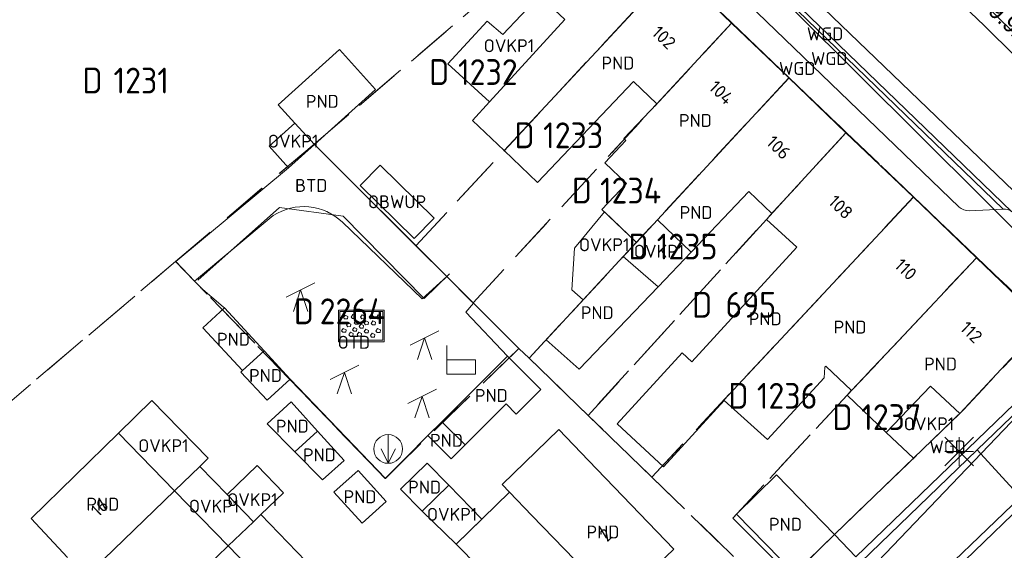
# Model space of a CAD drawing. Header units: metres. Extents: x 207644 to 210135, y 370459 to 373417.
# Tile 156 of 256: x 208482 to 208551, y 372183 to 372220. Entities that reach past the tile are written whole.
import ezdxf
from ezdxf.enums import TextEntityAlignment as Align

# ---------------------------------------------------------------- set-up
doc = ezdxf.new("R2010")
doc.units = ezdxf.units.M
doc.linetypes.add('HIDDEN2', pattern=[4.7625, 3.175, -1.5875])
for name, color, linetype in [('BTD', 7, 'Continuous'), ('CON_BxH500x500mm', 7, 'Continuous'), ('GB', 1, 'Continuous'), ('GB07', 1, 'Continuous'), ('GB11', 1, 'Continuous'), ('INV_BxH200x200mm', 7, 'Continuous'), ('KAD_perceelnummer', 212, 'Continuous'), ('KAD_sectie', 212, 'Continuous'), ('KAD_Vastgesteld_Perceel', 212, 'Continuous'), ('NAR', 7, 'Continuous'), ('OBWUP', 7, 'Continuous'), ('OTD', 7, 'Continuous'), ('OVKP1', 7, 'Continuous'), ('PND', 7, 'Continuous'), ('WGD', 7, 'Continuous')]:
    doc.layers.add(name, color=color, linetype=linetype)
for name, color, linetype, lineweight in [('GBOR', 7, 'Continuous', 25), ('GIMGMV', 7, 'Continuous', 25), ('GMV', 7, 'Continuous', 25), ('GP1', 7, 'Continuous', 30), ('Q00_Overig_topografisch_object', 7, 'Continuous', 0), ('Q14_zitbank-NGDW', 3, 'Continuous', 0), ('Q21_lantaarnpaal', 1, 'Continuous', 0), ('Q34_speelwerktuig', 3, 'Continuous', 0), ('Q49_afvalbak-NGDW', 8, 'Continuous', 0), ('Q84_zandbak-NGDW', 3, 'Continuous', 0)]:
    doc.layers.add(name, color=color, linetype=linetype, lineweight=lineweight)
doc.styles.add('ISO', font='isocpeur.ttf', dxfattribs={"height": 1})
doc.styles.add('ISOCP', font='ISOCP.shx', dxfattribs={"height": 1.8})

# ---------------------------------------------------------------- blocks, each defined once
blk = doc.blocks.new('ACMAP_ANN_TEMPLATE_Vastgesteld_Perceelnummer')
at = {"layer": 'KAD_perceelnummer', "style": 'ISOCP'}
blk.add_attdef('Perceelnummer', text='', height=1.8, dxfattribs=at).set_placement((0, 0), align=Align.MIDDLE)
at = {"layer": 'KAD_sectie', "style": 'ISOCP'}
blk.add_attdef('sectie', text='', height=1.8, dxfattribs=at).set_placement((-2.7, 0), align=Align.MIDDLE_RIGHT)
blk = doc.blocks.new('Q14')
blk.add_lwpolyline([(-0.983, 0.985), (-0.983, -1.014), (1.016, -1.014), (1.016, -0.015), (-0.983, -0.015)])
blk = doc.blocks.new('Q84')
for points in [[(-1.6, -1.1), (1.6, -1.1), (1.6, 1.1), (-1.6, 1.1), (-1.6, -1.1)], [(-1.5, 1), (-1.5, -1), (1.5, -1), (1.5, 1), (-1.5, 1)], [(-1.167, 0.489), (-1.258, 0.594), (-1.136, 0.763), (-0.949, 0.668), (-0.967, 0.498), (-1.167, 0.489)], [(-0.626, 0.519), (-0.717, 0.624), (-0.595, 0.793), (-0.408, 0.698), (-0.426, 0.528), (-0.626, 0.519)], [(0.032, 0.51), (-0.059, 0.615), (0.063, 0.784), (0.25, 0.689), (0.232, 0.519), (0.032, 0.51)], [(0.629, 0.51), (0.538, 0.615), (0.66, 0.784), (0.847, 0.689), (0.829, 0.519), (0.629, 0.51)], [(1.136, 0.494), (1.045, 0.599), (1.167, 0.768), (1.354, 0.673), (1.336, 0.503), (1.136, 0.494)], [(-0.954, -0.048), (-1.045, 0.057), (-0.923, 0.226), (-0.736, 0.131), (-0.754, -0.039), (-0.954, -0.048)], [(-0.408, 0.123), (-0.499, 0.228), (-0.377, 0.397), (-0.19, 0.302), (-0.208, 0.132), (-0.408, 0.123)], [(-0.065, -0.152), (-0.156, -0.047), (-0.034, 0.122), (0.153, 0.027), (0.135, -0.143), (-0.065, -0.152)], [(0.278, 0.086), (0.187, 0.191), (0.309, 0.36), (0.496, 0.265), (0.478, 0.095), (0.278, 0.086)], [(0.769, 0.08), (0.678, 0.185), (0.8, 0.354), (0.987, 0.259), (0.969, 0.089), (0.769, 0.08)], [(-1.29, -0.439), (-1.381, -0.334), (-1.259, -0.165), (-1.072, -0.26), (-1.09, -0.43), (-1.29, -0.439)], [(-0.79, -0.714), (-0.881, -0.609), (-0.759, -0.44), (-0.572, -0.535), (-0.59, -0.705), (-0.79, -0.714)], [(-0.529, -0.37), (-0.62, -0.265), (-0.498, -0.096), (-0.311, -0.191), (-0.329, -0.361), (-0.529, -0.37)], [(-0.214, -0.708), (-0.305, -0.603), (-0.183, -0.434), (0.004, -0.529), (-0.014, -0.699), (-0.214, -0.708)], [(0.285, -0.487), (0.194, -0.382), (0.316, -0.213), (0.503, -0.308), (0.485, -0.478), (0.285, -0.487)], [(0.717, -0.778), (0.626, -0.673), (0.748, -0.504), (0.935, -0.599), (0.917, -0.769), (0.717, -0.778)], [(1.105, -0.455), (1.014, -0.35), (1.136, -0.181), (1.323, -0.276), (1.305, -0.446), (1.105, -0.455)]]:
    blk.add_lwpolyline(points)
blk = doc.blocks.new('Q49')
blk.add_line((0, 1), (0, -1))
blk.add_lwpolyline([(-0.5, 0), (0, -1), (0.5, 0)])
blk.add_circle((0, 0), 1)
blk = doc.blocks.new('Q34')
for p, q in [((-1, -0.5), (1, 0.5)), ((-0.5, -1.5), (0, 0)), ((0, 0), (0.5, -1.5))]:
    blk.add_line(p, q)
blk = doc.blocks.new('Q21')
for p, q in [((-1, 1), (0, 0)), ((0, 1), (0, 0)), ((0, 0), (1, 1)), ((-1, 0), (0, 0)), ((-1, -1), (0, 0)), ((0, 0), (1, 0)), ((0, 0), (0, -1)), ((0, 0), (1, -1))]:
    blk.add_line(p, q)

msp = doc.modelspace()

# ---------------------------------------------------------------- linework, layer by layer
at = {"layer": 'CON_BxH500x500mm', "color": 253, "linetype": 'Continuous', "lineweight": 13}
for points in [[(208558, 372198.53), (208510.19, 372246.08)], [(208558, 372198.53), (208518.28, 372157.03)]]:
    msp.add_lwpolyline(points, dxfattribs=at)
at = {"layer": 'GB', "color": 253, "linetype": 'Continuous', "lineweight": 13}
for points in [[(208531.795, 372219.363), (208527.783, 372223.213)], [(208535.785, 372215.535), (208531.795, 372219.363)], [(208524.948, 372215.289), (208518.25, 372208.25)], [(208526.586, 372213.727), (208524.948, 372215.289)], [(208539.77, 372211.715), (208535.785, 372215.535)], [(208513.718, 372212.564), (208515.926, 372210.462)], [(208539.77, 372211.715), (208544.471, 372207.211)], [(208518.25, 372208.25), (208515.926, 372210.462)], [(208522.75, 372206.365), (208524.465, 372208.165)], [(208528.972, 372203.384), (208533.001, 372207.601)], [(208533.001, 372207.601), (208534.592, 372206.074)], [(208544.471, 372207.211), (208548.873, 372202.994)], [(208525.155, 372204.066), (208522.75, 372206.365)], [(208534.592, 372206.074), (208534.22, 372205.667)], [(208534.22, 372205.667), (208536.337, 372203.719)], [(208536.337, 372203.719), (208529.025, 372195.741)], [(208524.234, 372203.073), (208521.441, 372200.06)], [(208548.873, 372202.994), (208552.833, 372199.2)], [(208521.153, 372195.215), (208526.658, 372200.962)], [(208521.441, 372200.06), (208518.859, 372197.274)], [(208499.175, 372196.502), (208496.416, 372199.493)], [(208547.708, 372192.132), (208552.828, 372197.611)], [(208497.676, 372195.119), (208499.175, 372196.502)], [(208500.992, 372194.533), (208499.175, 372196.502)], [(208528.352, 372196.359), (208523.801, 372191.4)], [(208529.025, 372195.741), (208528.352, 372196.359)], [(208538.244, 372194.606), (208538.291, 372195.368)], [(208538.291, 372195.368), (208538.354, 372195.434)], [(208497.567, 372195.019), (208499.384, 372193.05)], [(208534.299, 372190.313), (208538.244, 372194.606)], [(208540.146, 372193.734), (208539.842, 372193.414)], [(208539.842, 372193.414), (208542.58, 372190.803)], [(208502.909, 372190.892), (208501.063, 372192.934)], [(208527.05, 372188.418), (208531.277, 372193.024)], [(208531.277, 372193.024), (208534.299, 372190.313)], [(208499.386, 372191.418), (208501.325, 372189.46)], [(208523.801, 372191.4), (208527.05, 372188.418)], [(208482.921, 372184.806), (208489.024, 372190.767)], [(208492.939, 372186.74), (208489.024, 372190.767)], [(208502.909, 372190.892), (208501.325, 372189.46)], [(208502.909, 372190.892), (208504.754, 372188.849)], [(208515.791, 372187.166), (208519.749, 372191.011)], [(208519.749, 372191.011), (208521.818, 372188.856)], [(208512.228, 372188.965), (208513.198, 372189.935)], [(208503.264, 372187.502), (208501.325, 372189.46)], [(208527.761, 372182.667), (208521.818, 372188.856)], [(208534.921, 372187.844), (208532.125, 372185.117)], [(208538.977, 372183.686), (208534.921, 372187.844)], [(208516.305, 372186.635), (208515.791, 372187.166)], [(208485.16, 372179.226), (208492.939, 372186.74)], [(208496.684, 372182.887), (208492.939, 372186.74)], [(208516.305, 372186.635), (208512.583, 372183.02)], [(208532.125, 372185.117), (208536.18, 372180.959)], [(208485.477, 372182.089), (208482.921, 372184.806)], [(208538.977, 372183.686), (208536.18, 372180.959)], [(208496.684, 372182.887), (208490.535, 372176.948)], [(208500.256, 372179.212), (208496.684, 372182.887)], [(208525.034, 372180.056), (208527.761, 372182.667)]]:
    msp.add_lwpolyline(points, dxfattribs=at)
at = {"layer": 'GB07', "color": 253, "linetype": 'Continuous', "lineweight": 13}
for points in [[(208515.926, 372210.462), (208527.783, 372223.213)], [(208526.586, 372213.727), (208531.795, 372219.363)], [(208535.785, 372215.535), (208526.612, 372205.638)], [(208539.77, 372211.715), (208534.592, 372206.074)], [(208531.243, 372193.055), (208544.471, 372207.211)], [(208526.612, 372205.638), (208525.155, 372204.066)], [(208548.873, 372202.994), (208543.42, 372197.181)], [(208543.42, 372197.181), (208540.146, 372193.734)], [(208531.277, 372193.024), (208531.243, 372193.055)], [(208513.198, 372189.935), (208511.579, 372191.554)], [(208525.379, 372177.254), (208517.868, 372185.019)]]:
    msp.add_lwpolyline(points, dxfattribs=at)
at = {"layer": 'GB11', "color": 253, "linetype": 'Continuous', "lineweight": 13}
for points in [[(208514.9, 372213.857), (208520.162, 372219.613), (208518.391, 372221.279)], [(208504.446, 372217.507), (208500.172, 372213.664)], [(208506.954, 372214.718), (208504.446, 372217.507)], [(208502.692, 372210.886), (208506.954, 372214.718)], [(208513.718, 372212.564), (208514.9, 372213.857)], [(208500.172, 372213.664), (208501.319, 372212.388)], [(208524.277, 372211.305), (208526.586, 372213.727)], [(208501.319, 372212.388), (208502.692, 372210.886)], [(208522.944, 372209.615), (208524.423, 372211.166)], [(208524.423, 372211.166), (208524.277, 372211.305)], [(208524.465, 372208.165), (208522.944, 372209.615)], [(208528.972, 372203.384), (208526.612, 372205.638)], [(208526.658, 372200.962), (208524.234, 372203.073)], [(208494.917, 372198.11), (208496.408, 372199.486)], [(208496.408, 372199.486), (208496.416, 372199.493)], [(208497.676, 372195.119), (208494.917, 372198.11)], [(208518.859, 372197.274), (208521.153, 372195.215)], [(208511.579, 372191.554), (208516.149, 372196.122)], [(208518.478, 372193.793), (208516.149, 372196.122)], [(208538.354, 372195.434), (208540.146, 372193.734)], [(208497.676, 372195.119), (208497.567, 372195.019)], [(208499.384, 372193.05), (208500.992, 372194.533)], [(208542.58, 372190.803), (208545.661, 372194.035), (208547.708, 372192.132)], [(208516.769, 372192.085), (208518.478, 372193.793)], [(208501.063, 372192.934), (208499.386, 372191.418)], [(208513.198, 372189.935), (208516.059, 372192.795)], [(208516.059, 372192.795), (208516.769, 372192.085)], [(208510.609, 372190.584), (208511.579, 372191.554)], [(208510.609, 372190.584), (208512.228, 372188.965)], [(208504.754, 372188.849), (208503.264, 372187.502)], [(208510.546, 372188.669), (208508.694, 372186.851)], [(208512.059, 372187.127), (208510.546, 372188.669)], [(208505.732, 372188.147), (208504.052, 372186.63)], [(208507.685, 372185.986), (208505.732, 372188.147)], [(208512.059, 372187.127), (208510.207, 372185.309)], [(208504.052, 372186.63), (208506.022, 372184.484)], [(208508.694, 372186.851), (208510.207, 372185.309)], [(208517.868, 372185.019), (208516.305, 372186.635)], [(208506.022, 372184.484), (208507.685, 372185.986)], [(208514.15, 372181.407), (208512.583, 372183.02)]]:
    msp.add_lwpolyline(points, dxfattribs=at)
at = {"layer": 'GBOR', "color": 253, "linetype": 'Continuous', "lineweight": 13}
for points in [[(208550.742, 372206.388), (208526.149, 372230.141)], [(208557.52, 372212.803), (208549.521, 372220.582)]]:
    msp.add_lwpolyline(points, dxfattribs=at)
at = {"layer": 'GIMGMV', "color": 253, "linetype": 'Continuous', "lineweight": 13}
for points in [[(208507.269, 372209.454), (208505.872, 372208.029)], [(208511.04, 372205.758), (208507.269, 372209.454)], [(208505.872, 372208.029), (208509.643, 372204.333)], [(208509.643, 372204.333), (208511.04, 372205.758)]]:
    msp.add_lwpolyline(points, dxfattribs=at)
at = {"layer": 'GMV', "color": 253, "linetype": 'Continuous', "lineweight": 13}
for points in [[(208514.751, 372242.98), (208585.789, 372174.633)], [(208549.415, 372219.185), (208532.419, 372235.39)], [(208551.348, 372206.202), (208525.861, 372230.824)], [(208547.658, 372206.53), (208526.547, 372226.885)], [(208560.438, 372208.286), (208549.415, 372219.185)], [(208502.692, 372210.886), (208500.884, 372209.26)], [(208502.692, 372210.886), (208511.922, 372201.688)], [(208500.884, 372209.26), (208493.016, 372202.719)], [(208550.742, 372206.388), (208548.366, 372206.257)], [(208499.815, 372205.933), (208494.319, 372201.368)], [(208510.206, 372200.126), (208504.644, 372205.468)], [(208493.016, 372202.719), (208494.319, 372201.368)], [(208510.206, 372200.126), (208511.922, 372201.688)], [(208513.607, 372199.989), (208511.922, 372201.688)], [(208494.319, 372201.368), (208494.734, 372200.938)], [(208494.744, 372200.927), (208494.734, 372200.938)], [(208496.334, 372199.563), (208494.744, 372200.927)], [(208496.416, 372199.493), (208496.334, 372199.563)], [(208513.25, 372199.188), (208513.781, 372199.813)], [(208513.781, 372199.813), (208513.607, 372199.989)], [(208516.149, 372196.122), (208513.25, 372199.188)], [(208507.641, 372187.594), (208500.992, 372194.533)], [(208552.181, 372193.418), (208540.465, 372182.12)], [(208548.924, 372189.582), (208552.535, 372193.064)], [(208544.47, 372189.001), (208547.708, 372192.132)], [(208510.609, 372190.584), (208507.641, 372187.594)], [(208540.808, 372181.756), (208548.924, 372189.582)], [(208556.043, 372189.567), (208544.756, 372178.691)], [(208548.924, 372189.582), (208551.937, 372186.302)], [(208538.977, 372183.686), (208544.47, 372189.001)], [(208551.937, 372186.302), (208544.442, 372179.08)], [(208538.977, 372183.686), (208540.465, 372182.12)]]:
    msp.add_lwpolyline(points, dxfattribs=at)
for points in [[(208504.644, 372205.468, 0.347717), (208499.815, 372205.933)], [(208548.366, 372206.257, -0.174), (208547.658, 372206.53)], [(208551.348, 372206.202, 0.191603), (208550.742, 372206.388)]]:
    msp.add_lwpolyline(points, format="xyb", dxfattribs=at)
at = {"layer": 'GP1', "color": 253, "linetype": 'Continuous', "lineweight": 13}
for points in [[(208518.391, 372221.279), (208515.832, 372218.559)], [(208515.832, 372218.559), (208514.735, 372219.481), (208512.008, 372216.516), (208514.9, 372213.857)], [(208501.319, 372212.388), (208499.523, 372210.773)], [(208499.523, 372210.773), (208500.884, 372209.26)], [(208520.827, 372203.669), (208522.934, 372206.189)], [(208522.934, 372206.189), (208525.155, 372204.066)], [(208520.653, 372200.759), (208520.827, 372203.669)], [(208525.155, 372204.066), (208524.234, 372203.073)], [(208526.658, 372200.962), (208528.972, 372203.384)], [(208521.441, 372200.06), (208520.653, 372200.759)], [(208489.024, 372190.767), (208491.353, 372193.042)], [(208491.353, 372193.042), (208495.281, 372189.002)], [(208542.58, 372190.803), (208544.47, 372189.001)], [(208492.939, 372186.74), (208494.695, 372188.436)], [(208495.281, 372189.002), (208494.695, 372188.436)], [(208494.695, 372188.436), (208496.597, 372186.479)], [(208498.947, 372185.072), (208500.524, 372186.593), (208498.688, 372188.497), (208496.597, 372186.479)], [(208514.378, 372184.763), (208512.059, 372187.127)], [(208496.597, 372186.479), (208498.44, 372184.583)], [(208498.44, 372184.583), (208498.947, 372185.072)], [(208498.947, 372185.072), (208502.721, 372181.187)], [(208512.583, 372183.02), (208510.207, 372185.309)], [(208496.684, 372182.887), (208498.44, 372184.583)], [(208512.583, 372183.02), (208514.378, 372184.763)]]:
    msp.add_lwpolyline(points, dxfattribs=at)
at = {"layer": 'KAD_Vastgesteld_Perceel', "color": 253, "linetype": 'HIDDEN2', "lineweight": 13}
for points in [[(208552.883, 372199.2), (208548.894, 372203.016), (208544.49, 372207.231), (208539.786, 372211.733), (208535.799, 372215.55), (208531.805, 372219.374), (208527.788, 372223.218), (208522.734, 372228.054), (208524.081, 372229.272), (208516.791, 372236.036), (208514.025, 372238.603), (208509.878, 372236.262), (208489.772, 372255.948), (208482.887, 372262.704)], [(208480.468, 372192.103), (208492.999, 372202.726), (208500.956, 372194.516), (208507.634, 372187.604), (208516.949, 372196.666), (208517.66, 372195.98), (208521.782, 372191.996), (208526.231, 372187.691), (208534.676, 372179.495)], [(208476.68, 372124.189), (208495.551, 372142.451), (208507.936, 372159.405), (208515.848, 372166.994), (208517.914, 372169.009), (208521.48, 372165.367), (208522.911, 372166.757), (208522.759, 372169.853), (208532.099, 372178.848), (208534.024, 372178.861), (208534.676, 372179.495), (208535.955, 372180.74), (208538.977, 372183.686), (208547.961, 372192.389), (208552.894, 372197.618)]]:
    msp.add_lwpolyline(points, dxfattribs=at)
for points in [[(208522.734, 372228.054), (208502.666, 372210.912), (208492.999, 372202.726), (208480.468, 372192.103), (208466.088, 372211.127), (208487.877, 372223.802), (208496.337, 372228.666), (208509.878, 372236.262), (208514.025, 372238.603), (208516.791, 372236.036), (208524.081, 372229.272), (208522.734, 372228.054)], [(208522.734, 372228.054), (208527.788, 372223.218), (208509.762, 372203.833), (208502.666, 372210.912), (208522.734, 372228.054)], [(208527.788, 372223.218), (208531.805, 372219.374), (208513.758, 372199.849), (208509.762, 372203.833), (208527.788, 372223.218)], [(208531.805, 372219.374), (208535.799, 372215.55), (208517.66, 372195.98), (208516.949, 372196.666), (208513.758, 372199.849), (208531.805, 372219.374)], [(208535.799, 372215.55), (208539.786, 372211.733), (208534.22, 372205.667), (208521.782, 372191.996), (208517.66, 372195.98), (208535.799, 372215.55)], [(208544.49, 372207.231), (208526.231, 372187.691), (208521.782, 372191.996), (208534.22, 372205.667), (208539.786, 372211.733), (208544.49, 372207.231)], [(208513.758, 372199.849), (208516.949, 372196.666), (208507.634, 372187.604), (208500.956, 372194.516), (208492.999, 372202.726), (208502.666, 372210.912), (208509.762, 372203.833), (208513.758, 372199.849)], [(208548.894, 372203.016), (208543.42, 372197.181), (208539.842, 372193.414), (208531.885, 372184.82), (208535.955, 372180.74), (208534.676, 372179.495), (208526.231, 372187.691), (208544.49, 372207.231), (208548.894, 372203.016)], [(208535.955, 372180.74), (208531.885, 372184.82), (208539.842, 372193.414), (208543.42, 372197.181), (208548.894, 372203.016), (208552.883, 372199.2), (208552.894, 372197.618), (208547.961, 372192.389), (208538.977, 372183.686), (208535.955, 372180.74)]]:
    msp.add_lwpolyline(points, close=True, dxfattribs=at)
at = {"layer": 'Q00_Overig_topografisch_object', "color": 253}
msp.add_lwpolyline([(208494.553, 372201.424), (208500.249, 372206.491), (208504.703, 372205.886), (208510.336, 372200.154), (208512.114, 372201.88)], dxfattribs=at)

# ---------------------------------------------------------------- block references
at = {"layer": 'KAD_Vastgesteld_Perceel', "color": 253, "linetype": 'HIDDEN2', "lineweight": 13}
ref = msp.add_blockref('ACMAP_ANN_TEMPLATE_Vastgesteld_Perceelnummer', (208514.79, 372215.944), dxfattribs=at)
ref.add_attrib('Perceelnummer', '1232', dxfattribs={"layer": 'KAD_perceelnummer', "lineweight": 13, "height": 1.8, "style": 'ISOCP'}).set_placement((208514.79, 372215.944), align=Align.MIDDLE)
ref.add_attrib('sectie', 'D', dxfattribs={"layer": 'KAD_sectie', "lineweight": 13, "height": 1.8, "style": 'ISOCP'}).set_placement((208512.09, 372215.944), align=Align.MIDDLE_RIGHT)
ref = msp.add_blockref('ACMAP_ANN_TEMPLATE_Vastgesteld_Perceelnummer', (208490.609, 372215.353), dxfattribs=at)
ref.add_attrib('Perceelnummer', '1231', dxfattribs={"layer": 'KAD_perceelnummer', "lineweight": 13, "height": 1.8, "style": 'ISOCP'}).set_placement((208490.609, 372215.353), align=Align.MIDDLE)
ref.add_attrib('sectie', 'D', dxfattribs={"layer": 'KAD_sectie', "lineweight": 13, "height": 1.8, "style": 'ISOCP'}).set_placement((208487.909, 372215.353), align=Align.MIDDLE_RIGHT)
ref = msp.add_blockref('ACMAP_ANN_TEMPLATE_Vastgesteld_Perceelnummer', (208520.74, 372211.534), dxfattribs=at)
ref.add_attrib('Perceelnummer', '1233', dxfattribs={"layer": 'KAD_perceelnummer', "lineweight": 13, "height": 1.8, "style": 'ISOCP'}).set_placement((208520.74, 372211.534), align=Align.MIDDLE)
ref.add_attrib('sectie', 'D', dxfattribs={"layer": 'KAD_sectie', "lineweight": 13, "height": 1.8, "style": 'ISOCP'}).set_placement((208518.04, 372211.534), align=Align.MIDDLE_RIGHT)
ref = msp.add_blockref('ACMAP_ANN_TEMPLATE_Vastgesteld_Perceelnummer', (208524.748, 372207.677), dxfattribs=at)
ref.add_attrib('Perceelnummer', '1234', dxfattribs={"layer": 'KAD_perceelnummer', "lineweight": 13, "height": 1.8, "style": 'ISOCP'}).set_placement((208524.748, 372207.677), align=Align.MIDDLE)
ref.add_attrib('sectie', 'D', dxfattribs={"layer": 'KAD_sectie', "lineweight": 13, "height": 1.8, "style": 'ISOCP'}).set_placement((208522.048, 372207.677), align=Align.MIDDLE_RIGHT)
ref = msp.add_blockref('ACMAP_ANN_TEMPLATE_Vastgesteld_Perceelnummer', (208528.69, 372203.773), dxfattribs=at)
ref.add_attrib('Perceelnummer', '1235', dxfattribs={"layer": 'KAD_perceelnummer', "lineweight": 13, "height": 1.8, "style": 'ISOCP'}).set_placement((208528.69, 372203.773), align=Align.MIDDLE)
ref.add_attrib('sectie', 'D', dxfattribs={"layer": 'KAD_sectie', "lineweight": 13, "height": 1.8, "style": 'ISOCP'}).set_placement((208525.99, 372203.773), align=Align.MIDDLE_RIGHT)
ref = msp.add_blockref('ACMAP_ANN_TEMPLATE_Vastgesteld_Perceelnummer', (208533.133, 372199.712), dxfattribs=at)
ref.add_attrib('Perceelnummer', '695', dxfattribs={"layer": 'KAD_perceelnummer', "lineweight": 13, "height": 1.8, "style": 'ISOCP'}).set_placement((208533.133, 372199.712), align=Align.MIDDLE)
ref.add_attrib('sectie', 'D', dxfattribs={"layer": 'KAD_sectie', "lineweight": 13, "height": 1.8, "style": 'ISOCP'}).set_placement((208530.433, 372199.712), align=Align.MIDDLE_RIGHT)
ref = msp.add_blockref('ACMAP_ANN_TEMPLATE_Vastgesteld_Perceelnummer', (208505.355, 372199.258), dxfattribs=at)
ref.add_attrib('Perceelnummer', '2264', dxfattribs={"layer": 'KAD_perceelnummer', "lineweight": 13, "height": 1.8, "style": 'ISOCP'}).set_placement((208505.355, 372199.258), align=Align.MIDDLE)
ref.add_attrib('sectie', 'D', dxfattribs={"layer": 'KAD_sectie', "lineweight": 13, "height": 1.8, "style": 'ISOCP'}).set_placement((208502.655, 372199.258), align=Align.MIDDLE_RIGHT)
ref = msp.add_blockref('ACMAP_ANN_TEMPLATE_Vastgesteld_Perceelnummer', (208535.663, 372193.363), dxfattribs=at)
ref.add_attrib('Perceelnummer', '1236', dxfattribs={"layer": 'KAD_perceelnummer', "lineweight": 13, "height": 1.8, "style": 'ISOCP'}).set_placement((208535.663, 372193.363), align=Align.MIDDLE)
ref.add_attrib('sectie', 'D', dxfattribs={"layer": 'KAD_sectie', "lineweight": 13, "height": 1.8, "style": 'ISOCP'}).set_placement((208532.963, 372193.363), align=Align.MIDDLE_RIGHT)
ref = msp.add_blockref('ACMAP_ANN_TEMPLATE_Vastgesteld_Perceelnummer', (208542.927, 372191.878), dxfattribs=at)
ref.add_attrib('Perceelnummer', '1237', dxfattribs={"layer": 'KAD_perceelnummer', "lineweight": 13, "height": 1.8, "style": 'ISOCP'}).set_placement((208542.927, 372191.878), align=Align.MIDDLE)
ref.add_attrib('sectie', 'D', dxfattribs={"layer": 'KAD_sectie', "lineweight": 13, "height": 1.8, "style": 'ISOCP'}).set_placement((208540.227, 372191.878), align=Align.MIDDLE_RIGHT)
at = {"layer": 'Q14_zitbank-NGDW', "color": 253}
msp.add_blockref('Q14', (208512.921, 372195.882), dxfattribs=at)
at = {"layer": 'Q21_lantaarnpaal', "color": 253}
msp.add_blockref('Q21', (208547.657, 372189.486), dxfattribs=at)
at = {"layer": 'Q34_speelwerktuig', "color": 253}
for p in [(208501.724, 372200.745), (208510.374, 372197.394), (208504.784, 372194.995), (208510.196, 372193.324)]:
    msp.add_blockref('Q34', p, dxfattribs=at)
at = {"layer": 'Q49_afvalbak-NGDW', "color": 253}
msp.add_blockref('Q49', (208507.835, 372189.652), dxfattribs=at)
at = {"layer": 'Q84_zandbak-NGDW', "color": 253}
msp.add_blockref('Q84', (208505.966, 372198.231), dxfattribs=at)

# ---------------------------------------------------------------- texts
at = {"layer": 'BTD', "color": 253, "linetype": 'Continuous', "lineweight": 13, "style": 'ISO'}
msp.add_text('BTD', height=0.9, dxfattribs=at).set_placement((208502.469, 372208.034), align=Align.MIDDLE_CENTER)
at = {"layer": 'INV_BxH200x200mm', "color": 253, "lineweight": 13}
msp.add_text('29.92', height=1.2, rotation=316.25, dxfattribs=at).set_placement((208548.97, 372220.71))
at = {"layer": 'NAR', "color": 253, "linetype": 'Continuous', "lineweight": 13, "style": 'ISO'}
for s, rotation, p in [('102', 316.2, (208527.07, 372218.353)), ('104', 316.2, (208531.073, 372214.512)), ('106', 316.2, (208535.066, 372210.684)), ('108', 316.2, (208539.403, 372206.527)), ('110', 316.2, (208543.939, 372202.182)), ('112', 316.2, (208548.513, 372197.8)), ('16', 44.2, (208487.701, 372185.562)), ('2', 44, (208523.015, 372183.66))]:
    msp.add_text(s, height=0.9, rotation=rotation, dxfattribs=at).set_placement(p, align=Align.MIDDLE_CENTER)
at = {"layer": 'OBWUP', "color": 253, "linetype": 'Continuous', "lineweight": 13, "style": 'ISO'}
msp.add_text('OBWUP', height=0.9, dxfattribs=at).set_placement((208508.456, 372206.894), align=Align.MIDDLE_CENTER)
at = {"layer": 'OTD', "color": 253, "linetype": 'Continuous', "lineweight": 13, "style": 'ISO'}
msp.add_text('OTD', height=0.9, dxfattribs=at).set_placement((208505.442, 372197.095), align=Align.MIDDLE_CENTER)
at = {"layer": 'OVKP1', "color": 253, "linetype": 'Continuous', "lineweight": 13, "style": 'ISO'}
for p in [(208516.261, 372217.779), (208501.207, 372211.123), (208522.904, 372203.896), (208526.733, 372203.445), (208545.562, 372191.408), (208492.153, 372189.884), (208498.364, 372186.119), (208495.69, 372185.661), (208512.293, 372185.094)]:
    msp.add_text('OVKP1', height=0.9, dxfattribs=at).set_placement(p, align=Align.MIDDLE_CENTER)
at = {"layer": 'PND', "color": 253, "linetype": 'Continuous', "lineweight": 13, "style": 'ISO'}
for p in [(208523.861, 372216.571), (208503.239, 372213.9), (208529.268, 372212.567), (208529.315, 372206.148), (208522.419, 372199.161), (208534.136, 372198.735), (208540.058, 372198.153), (208497.046, 372197.306), (208546.368, 372195.58), (208499.28, 372194.776), (208515.029, 372193.384), (208501.148, 372191.24), (208511.904, 372190.259), (208503.04, 372189.238), (208510.377, 372186.99), (208505.869, 372186.323), (208487.93, 372185.8), (208522.815, 372183.862), (208535.551, 372184.401)]:
    msp.add_text('PND', height=0.9, dxfattribs=at).set_placement(p, align=Align.MIDDLE_CENTER)
at = {"layer": 'WGD', "color": 253, "linetype": 'Continuous', "lineweight": 13, "style": 'ISO'}
for p in [(208538.311, 372218.608), (208538.605, 372216.886), (208536.369, 372216.195), (208546.861, 372189.801)]:
    msp.add_text('WGD', height=0.9, dxfattribs=at).set_placement(p, align=Align.MIDDLE_CENTER)

doc.saveas('drawing.dxf')
